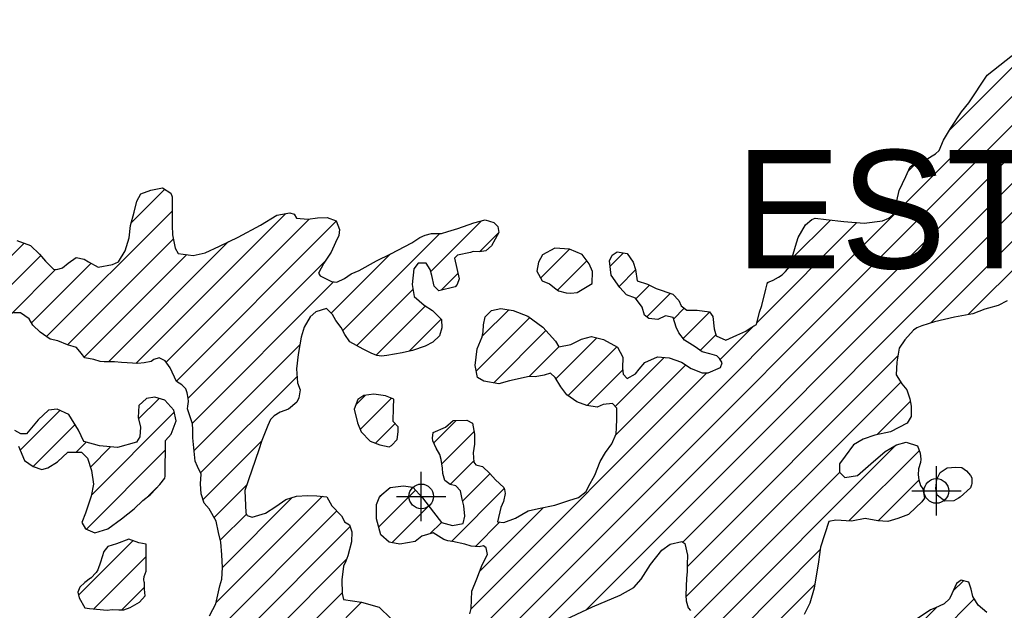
# Model space of a CAD drawing. Extents: x 164148 to 384280, y 737816 to 848299.
# Tile 13 of 41: x 243019 to 253013, y 773580 to 779570. Entities that reach past the tile are written whole.
import ezdxf
from ezdxf.enums import TextEntityAlignment as Align

# ---------------------------------------------------------------- set-up
doc = ezdxf.new("R2010")
doc.units = 0
doc.header["$LTSCALE"] = 1200
doc.header["$PDMODE"] = 34
doc.header["$PDSIZE"] = 250
doc.layers.get('0').update_dxf_attribs({"linetype": 'CONTINUOUS'})
for name, color, linetype in [('SEC', 2, 'CONTINUOUS'), ('TEXT', 7, 'CONTINUOUS'), ('WETDBA', 11, 'CONTINUOUS'), ('WETFILL', 12, 'CONTINUOUS')]:
    doc.layers.add(name, color=color, linetype=linetype)

# ---------------------------------------------------------------- blocks, each defined once
blk = doc.blocks.new('*X')
at = {"color": 0}
for p, q in [((248216.2, 773327.5), (258043, 783154.3)), ((248767.8, 773584.6), (258060.4, 782877.1)), ((249750, 774272.2), (258077.7, 782600)), ((252266.7, 776494.4), (257157.6, 781385.3)), ((252646.1, 776579.3), (256230.7, 780164)), ((243771, 769176.8), (253962.9, 779368.7)), ((252456, 778450.9), (253427.8, 779422.6)), ((243703.1, 769403.4), (253633.3, 779333.6)), ((252034.9, 778029.7), (252129.8, 778124.6)), ((244151, 777508.5), (244492.2, 777849.8)), ((243292.8, 776355.8), (244566.1, 777629.2)), ((244198.2, 776083.2), (245720.2, 777605.2)), ((244505.7, 776096.2), (245957.1, 777547.6)), ((244609.4, 775905.4), (246231, 777527)), ((247192, 777015.4), (247708, 777531.4)), ((250501.6, 776496.4), (251517.5, 777512.3)), ((250854.7, 777144), (251248.7, 777538)), ((243504.4, 776272.9), (244578.6, 777347.2)), ((246299.2, 776417.1), (247284.4, 777402.4)), ((247688.8, 777217.8), (247881.6, 777410.6)), ((242127.8, 776368.9), (243062.8, 777303.8)), ((243920.8, 776100.3), (245139.4, 777319)), ((248304.9, 776950.3), (248598.3, 777243.7)), ((242194.4, 776141), (243232.2, 777178.8)), ((243674.1, 776148.2), (244713.9, 777187.9)), ((246180.5, 776592.9), (246783.7, 777196.2)), ((249012.8, 777069.2), (249149.3, 777205.7)), ((243138.6, 776496.2), (243743.8, 777101.4)), ((244730.1, 775731.6), (246116.2, 777117.7)), ((248477.3, 776828.2), (248774.3, 777125.2)), ((242924.5, 776576.6), (243384, 777036.1)), ((247298.4, 776827.3), (247467.5, 776996.5)), ((249102.2, 776864.1), (249271, 777032.9)), ((244771.5, 775478.5), (246204.5, 776911.5)), ((249273.1, 776740.4), (249410.5, 776877.9)), ((250605.9, 776895.2), (250619.6, 776908.9)), ((246440.9, 776264.3), (247009.9, 776833.4)), ((249383.8, 776556.7), (249621.9, 776794.8)), ((246638.2, 776167.1), (247137.9, 776666.8)), ((249655.8, 776534.2), (249765.2, 776643.5)), ((247653.4, 776004.3), (248197.5, 776548.4)), ((247713.8, 776359.2), (247982.3, 776627.7)), ((249753.3, 776337.1), (250022.6, 776606.5)), ((246973.3, 776207.7), (247297.8, 776532.2)), ((250129.1, 776123.9), (250470.1, 776465)), ((247830.2, 775886.6), (248360.4, 776416.8)), ((248461.4, 775928.7), (248875.5, 776342.9)), ((249925.8, 776215.1), (250086.1, 776375.4)), ((244789.1, 775201.6), (245864.6, 776277.1)), ((248188.7, 775950.6), (248491.6, 776253.5)), ((248583.8, 775756.6), (249078.9, 776251.8)), ((249064.2, 775648), (249561.8, 776145.6)), ((249794, 774021.8), (251933.3, 776161.1)), ((249068.3, 775357.6), (249779, 776068.4)), ((244855.8, 774973.7), (245834.2, 775952.2)), ((247601.4, 773596.2), (249992.5, 775987.3)), ((248778.9, 775657.3), (249139.8, 776018.1)), ((249782.1, 773715.3), (251961.3, 775894.6)), ((246430.7, 775665.2), (246524.9, 775759.3)), ((244225.5, 775521.5), (244433.4, 775729.4)), ((246473.8, 775413.7), (246791.9, 775731.8)), ((251724.2, 775363), (252058.8, 775697.6)), ((243023.7, 775203.3), (243428, 775607.5)), ((243746.3, 774747.8), (244587.6, 775589)), ((243154.5, 775039.5), (243581, 775466)), ((246629.5, 775274.9), (246829.2, 775474.6)), ((247221.1, 775277.5), (247449, 775505.4)), ((247304.2, 775066.1), (247630.7, 775392.6)), ((243593.3, 775183.8), (243693.8, 775284.3)), ((244880.2, 774703.6), (245475.2, 775298.7)), ((248658.3, 772002.5), (251904.1, 775248.3)), ((243695.6, 774402.6), (244496.6, 775203.6)), ((243736.4, 775032.4), (243942.2, 775238.2)), ((251436.4, 774486.1), (252149.1, 775198.9)), ((247389, 774856.4), (247627.8, 775095.2)), ((247514.1, 774687), (247793.3, 774966.1)), ((249866.1, 773504.9), (251340.2, 774979)), ((244992.6, 774521.5), (245326.4, 774855.3)), ((251731.4, 774486.6), (252146.4, 774901.6)), ((244327.5, 774739.9), (244411.6, 774824)), ((246663.6, 774425.5), (247037.4, 774799.3)), ((246671.1, 774727.5), (246720.1, 774776.5)), ((247401.1, 774279.5), (247936.4, 774814.7)), ((245013.8, 773659.2), (246090.9, 774736.3)), ((245075.9, 774015.8), (245782.4, 774722.3)), ((244279.9, 772630.8), (246236.3, 774587.2)), ((245055.5, 774289.9), (245321.5, 774555.9)), ((246797.4, 774264.8), (247171.3, 774638.7)), ((247688.3, 773977.6), (248331.8, 774621.1)), ((247183.4, 774356.2), (247298.8, 774471.6)), ((247644.3, 774228.1), (247892.4, 774476.2)), ((244467.2, 772523.6), (246372.5, 774428.9)), ((243616.6, 773734.6), (244168.3, 774286.2)), ((248460.8, 771510.5), (251142.3, 774192)), ((243771.2, 773594.6), (244303, 774126.4)), ((244635.7, 772397.6), (246337.1, 774099)), ((252491.9, 773774.5), (252598, 773880.6)), ((244056.5, 773585.5), (244286.4, 773815.4)), ((244749.5, 772216.9), (246290.6, 773757.9)), ((248245.3, 771000.5), (251088.3, 773843.5)), ((244783.4, 771956.2), (246488.5, 773661.3)), ((251801.2, 772789.4), (252708.6, 773696.7)), ((251974.2, 773256.9), (252329.1, 773611.7))]:
    blk.add_line(p, q, dxfattribs=at)

msp = doc.modelspace()

# ---------------------------------------------------------------- linework, layer by layer
at = {"layer": 'SEC', "color": 0}
for p in [(247095.1, 774735.4), (252323.6, 774790.8)]:
    msp.add_point(p, dxfattribs=at)
at = {"layer": 'WETDBA', "color": 0}
for points in [[(247587.8, 773543.4), (247601.8, 773597.8), (247607.7, 773774.2), (247658.1, 773898.2), (247712.7, 774041.7), (247767.2, 774146.9), (247753.4, 774213.8), (247726.3, 774232.7), (247683, 774224.4), (247602.2, 774232.2), (247538.7, 774249.8), (247411.9, 774277.9), (247364.5, 774284.9), (247325.5, 774296.8), (247216.2, 774366), (247102.5, 774332.1), (247033.3, 774276.4), (246876.4, 774250.9), (246768.4, 774269.9), (246686.3, 774344.6), (246640.5, 774507.8), (246642.2, 774654.9), (246675.8, 774739.2), (246778.4, 774825.5), (246913.7, 774841.3), (247010.6, 774829.3), (247108.7, 774719.7), (247219.3, 774576.6), (247300.7, 774469.1), (247412.2, 774441), (247518.9, 774460.3), (247536.4, 774533.5), (247526.8, 774638.1), (247508.8, 774707.1), (247492.9, 774792.2), (247444.9, 774843.2), (247388.5, 774856.5), (247332.8, 774895), (247314.8, 774967.5), (247312.1, 775021.9), (247296.2, 775111.2), (247283.7, 775160), (247245.5, 775225.6), (247211.4, 775298.1), (247208.7, 775327.4), (247216.5, 775382.5), (247342.7, 775437.4), (247418.1, 775504.9), (247559, 775507.4), (247615.4, 775478.7), (247635.4, 775365.8), (247633.9, 775266.8), (247621.9, 775178.9), (247628.7, 775082.7), (247650.3, 775056.2), (247715.8, 775038), (247791.6, 774968.1), (247847.3, 774901.8), (247932.9, 774827), (247939.2, 774804.7), (247948.2, 774765), (247930.6, 774684.1), (247903.3, 774624.2), (247868.2, 774478.6), (247934.4, 774472.2), (248050.2, 774514.5), (248178.6, 774587.5), (248285.3, 774611.7), (248449.9, 774644.9), (248592.2, 774694.2), (248692, 774722.6), (248768.1, 774783.8), (248793.2, 774835.4), (248855.5, 774951), (248910.1, 775088.9), (248966, 775179.5), (249028.2, 775270), (249074.4, 775371), (249078, 775430.3), (249081.6, 775523), (249081.8, 775629), (249035.9, 775678.5), (248941, 775666.1), (248880.3, 775639.1), (248774.4, 775658.1), (248673.4, 775695.9), (248572.4, 775764.4), (248513.3, 775848.1), (248453.5, 775941), (248406.1, 775986.3), (248341.3, 775964.1), (248252.7, 775949.7), (248191.4, 775951.2), (247991.2, 775907.6), (247881, 775877.8), (247731.8, 775903.8), (247666.4, 775942.3), (247641.5, 776061.5), (247662.7, 776230.9), (247712.4, 776353.5), (247725, 776403.7), (247725.8, 776476.2), (247742.7, 776555), (247808.3, 776621.8), (247901.1, 776640.4), (248026.6, 776620.7), (248177, 776563.3), (248328.1, 776452.9), (248456.9, 776309.1), (248490.3, 776253.2), (248613.7, 776274.6), (248723.2, 776328.8), (248823, 776355.8), (248944.9, 776325.7), (249085.6, 776248), (249140.5, 776146.9), (249137.6, 776037.4), (249144.4, 775976.7), (249184.1, 775930.7), (249268.5, 775979.3), (249307.7, 776024.6), (249364.2, 776094.9), (249493.3, 776152.5), (249612.5, 776140.5), (249735.1, 776095.7), (249834, 776034.2), (249946.2, 775987.9), (250006.2, 775987.2), (250132.4, 776042), (250149.9, 776091.5), (250122.1, 776134.8), (250095, 776159.9), (250025.3, 776180.9), (249945.2, 776201.3), (249874.8, 776251.6), (249766.9, 776318.7), (249710.5, 776394.8), (249683.4, 776452), (249650.8, 776549), (249574.9, 776567.2), (249496.7, 776529.7), (249404.7, 776541), (249360.9, 776573.9), (249338.7, 776655.5), (249269.1, 776745.5), (249179.2, 776779.8), (249109.7, 776853.1), (249023.4, 776979.5), (249006.2, 777125.2), (249032.1, 777181.6), (249084.5, 777215.7), (249184.8, 777200.2), (249246.7, 777111.6), (249270.3, 777037.6), (249288.2, 776920.5), (249390.7, 776887.5), (249478.4, 776844.9), (249647.1, 776786), (249708.3, 776723.2), (249731.9, 776666.7), (249791.1, 776625.4), (249894.3, 776623.2), (250021.8, 776607.6), (250054.5, 776560.8), (250068.3, 776433.2), (250089.7, 776363.5), (250188, 776320.8), (250299.6, 776372.2), (250389.6, 776411.8), (250442, 776450), (250497.1, 776479.2), (250529.4, 776602.6), (250551.8, 776672.3), (250591.8, 776838.1), (250608, 776903.6), (250665.9, 776930), (250719.6, 776959.2), (250759.4, 776981.4), (250790.8, 777016.3), (250831.3, 777063.6), (250892.3, 777273.3), (250920.4, 777359.7), (250995.2, 777490.7), (251058.7, 777542.2), (251093.6, 777558.1), (251203.7, 777542.6), (251383.6, 777524.2), (251591.3, 777505.7), (251776.8, 777529.8), (251840.9, 777555.5), (251880.7, 777592.4), (251917.8, 777655.8), (251920.7, 777733.1), (251946.7, 777837.7), (252013.9, 777980.5), (252055.9, 778078.7), (252115.9, 778120.4), (252218.4, 778150.9), (252316.1, 778208), (252351, 778242.1), (252396.5, 778347.3), (252465.7, 778467.7), (252577.6, 778634.2), (252651.6, 778725.4), (252838.9, 779008.8), (253336.8, 779400.2)], [(242989.3, 777331.9), (243128.6, 777278.7), (243219.8, 777193.5), (243279.7, 777122.3), (243362.5, 777038.5), (243394.6, 777034.9), (243455.2, 777052.9), (243510.4, 777101), (243591.4, 777158), (243675, 777139.7), (243718.9, 777115.3), (243817.1, 777060.7), (243960.7, 777087), (244022.8, 777113.3), (244088.6, 777226.9), (244129.9, 777359.3), (244143.4, 777481.3), (244181.2, 777617.1), (244206.5, 777729.3), (244249.9, 777803.9), (244349.6, 777842.7), (244468.9, 777864.8), (244553.2, 777810.3), (244567.7, 777772.7), (244566.1, 777633.2), (244566.5, 777481.9), (244571.3, 777387.1), (244596.1, 777252.5), (244628.1, 777200.2), (244780.8, 777178.3), (244901.4, 777206), (245047.9, 777274.8), (245234.9, 777365.1), (245463.1, 777485.3), (245629.2, 777588.9), (245760.3, 777612.4), (245805.6, 777597.7), (245827.9, 777556.5), (245944.3, 777545.9), (246042.6, 777558.9), (246141.6, 777562.3), (246230.1, 777529.3), (246264.1, 777440.7), (246257.7, 777381.5), (246224.8, 777309.7), (246181.4, 777212.2), (246104.6, 777100.8), (246052.8, 776999.8), (246067.4, 776971.2), (246182.3, 776914.5), (246239.5, 776906.8), (246316.2, 776945), (246382.6, 776993), (246466.3, 777027.7), (246640.7, 777125.7), (246784.5, 777196.6), (246999.4, 777308.4), (247081.7, 777362.7), (247135.5, 777384.9), (247199.6, 777400.1), (247300, 777402.8), (247363.5, 777422.2), (247466.7, 777452.7), (247627.9, 777509.6), (247742.3, 777540.8), (247832.8, 777513.4), (247873.9, 777472.2), (247882.2, 777411.5), (247809.4, 777277.8), (247749.4, 777226.3), (247685.9, 777217.4), (247621.1, 777217.5), (247594.6, 777209.1), (247464.2, 777181.5), (247433.5, 777150.9), (247479.8, 776940.9), (247458.1, 776885.9), (247440.6, 776860.1), (247272.6, 776821.4), (247225.9, 776868.2), (247203.8, 776974.2), (247185.8, 777036.9), (247144.7, 777100.4), (247065.3, 777099.9), (247018.5, 777042.1), (247001.5, 776884.6), (247021.5, 776763.9), (247124.5, 776675.2), (247209.5, 776622.1), (247302, 776527.8), (247304.7, 776446.2), (247280.2, 776362.6), (247213.8, 776300.7), (247134.3, 776259), (247004.5, 776213.9), (246899.9, 776193.1), (246747.2, 776163.4), (246691.4, 776157.9), (246643.3, 776165), (246586.2, 776188.8), (246506.1, 776228.7), (246437.1, 776266.4), (246369.5, 776302.8), (246320.9, 776378.2), (246281.2, 776449.3), (246228.4, 776517.8), (246192.9, 776579.9), (246133.1, 776642.7), (246026.4, 776608), (245967.7, 776555.1), (245905.5, 776452.1), (245877.4, 776351.7), (245847.2, 776175.4), (245830.2, 776029), (245837.6, 775888.2), (245864.7, 775814.9), (245852, 775733.4), (245831.7, 775691.6), (245747.2, 775620.6), (245663.5, 775590.8), (245600.7, 775553.2), (245565.8, 775514.2), (245539.2, 775454.3), (245476.9, 775303.8), (245446.8, 775209.1), (245305.9, 774795.2), (245313.9, 774570), (245328.5, 774542.8), (245378, 774523.2), (245515.4, 774566.9), (245617.3, 774632.2), (245721.3, 774702.5), (245828, 774737.2), (245938.9, 774743.2), (246036.5, 774741), (246136.2, 774732.5), (246186.2, 774639.6), (246284.3, 774537), (246312.1, 774487.5), (246317, 774477), (246366.4, 774446.2), (246391.4, 774374.4), (246388.5, 774275.4), (246349.2, 774133.2), (246330.3, 774079.6), (246304.4, 774026.6), (246288.1, 773890.7), (246290.7, 773751.3), (246305.9, 773691.3), (246487.1, 773661.7), (246667.6, 773613.3), (246785.9, 773496)], [(253043.7, 776718.8), (252952.3, 776670), (252851.9, 776645.6), (252814.6, 776635.1), (252693.2, 776588.5), (252508.8, 776552.6), (252303.9, 776506.4), (252175.9, 776465.3), (252124.6, 776444.7), (252091.4, 776422.5), (252004.1, 776323.3), (251946.1, 776238.4), (251922.9, 776097.6), (251914.3, 775967.9), (251973.4, 775875.8), (252024.2, 775817.1), (252052.6, 775725.1), (252069.2, 775651.8), (252066.9, 775545.9), (252028.5, 775479.7), (251856.8, 775390.1), (251697.8, 775357.6), (251581.3, 775314.5), (251481.5, 775256.8), (251397, 775144.7), (251339.7, 775066), (251339.5, 774979.6), (251394.5, 774927.9), (251523.5, 774945.8), (251659, 775066.2), (251802.8, 775192.2), (251919.4, 775256.8), (252017.7, 775283.8), (252132, 775248.8), (252157.7, 775174.1), (252165.9, 775114.2), (252162.4, 775080.7), (252142.7, 775013.8), (252138.5, 774955.3), (252146, 774903), (252162.7, 774845.8), (252186.3, 774812.9), (252204.3, 774716), (252175, 774681.9), (252115.6, 774622), (252039.5, 774553.2), (251932.1, 774510.1), (251832.3, 774479.6), (251729.1, 774486.7), (251601.6, 774511.4), (251462.8, 774484.4), (251304.6, 774494.4), (251232, 774482), (251145.9, 774220.7), (251127.5, 774072.2), (251081.7, 773805.3), (251039.6, 773652.7), (250982.3, 773536.4)], [(244944.8, 773522.8), (244979.7, 773588.9), (245011.2, 773647.4), (245051.2, 773830), (245069.5, 773895.5), (245075.9, 774014.1), (245071.3, 774142.3), (245059.6, 774272), (245037.5, 774368.3), (245014, 774482.7), (244943.8, 774610.4), (244893, 774667.6), (244859.7, 774761.1), (244852.9, 774863.6), (244862.1, 774961.2), (244823.9, 775037.2), (244799.6, 775094.4), (244783.1, 775262.5), (244776.3, 775330.8), (244776.4, 775413.8), (244773.7, 775472.3), (244738.3, 775571.4), (244722.4, 775623), (244726.6, 775651.6), (244733, 775696.9), (244730.2, 775731.1), (244718.5, 775784.8), (244703.9, 775825.2), (244666.3, 775866.4), (244612, 775900), (244546, 776038.8), (244495.9, 776110), (244433.9, 776140.1), (244380.2, 776124.2), (244353, 776103.3), (244282.6, 776089.5), (244217, 776081.9), (244110.4, 776089.1), (244053.9, 776094.7), (243980, 776099), (243877.5, 776101.3), (243834.3, 776104.2), (243772.3, 776123.1), (243678.9, 776142.1), (243642.7, 776188.1), (243594, 776244), (243504.8, 776272.7), (243404.5, 776313.3), (243328.5, 776331.6), (243225.5, 776401.5), (243152.4, 776473.4), (243113.5, 776537.6), (243027.1, 776598.4), (242956.7, 776597.8)], [(243005.3, 775245.9), (243069.2, 775098), (243154.9, 775039.3), (243244.1, 775009.9), (243303.3, 775025.8), (243403.1, 775086.3), (243507.9, 775183), (243645.9, 775184.2), (243706.5, 775122.1), (243747.4, 774999.3), (243767.4, 774858.4), (243744.2, 774736.5), (243688.1, 774564.4), (243650.3, 774472.4), (243688.5, 774405.4), (243782.6, 774367.6), (243914.4, 774407.1), (244051.9, 774509.4), (244182.5, 774610.2), (244267.7, 774694.5), (244347.2, 774755), (244399.6, 774811.4), (244442.2, 774856.6), (244491.8, 774920), (244494.7, 774939.5), (244497.4, 775301.3), (244558.1, 775366), (244607.8, 775503.3), (244582.9, 775608.6), (244493.2, 775711.2), (244389.3, 775742.8), (244305.7, 775728.3), (244226.8, 775656.6), (244221.7, 775536.7), (244246.6, 775436.3), (244238.8, 775338), (244204.5, 775284.4), (244011.3, 775231.7), (243829.4, 775248.7), (243669.1, 775290.8), (243617, 775407.4), (243519, 775567.2), (243400.5, 775619.7), (243309.9, 775611.4), (243206.6, 775512.6), (243087.1, 775369.2), (243032, 775370), (242968.6, 775405)], [(248507.9, 773463.8), (248832.3, 773614.6), (249112.8, 773735.4), (249252.4, 773813.2), (249327.8, 773896.8), (249422.2, 774045.1), (249538.1, 774188.5), (249620.5, 774252.5), (249740.5, 774278.8), (249771.8, 774257.2), (249796.7, 774139.3), (249794.4, 774043.8), (249792.9, 773969.2), (249788.6, 773905.8), (249780.7, 773732.2), (249785.5, 773675), (249803.5, 773606.7), (249829.2, 773578.7)], [(252834.7, 773558.4), (252748.4, 773631), (252693.4, 773721.7), (252675.4, 773795.7), (252651.9, 773866.8), (252575.2, 773886.5), (252527, 773852.4), (252480.1, 773748.6), (252455.7, 773696.3), (252401.9, 773645.5), (252309.1, 773602.5), (252264.4, 773584.4), (252108.1, 773479.4)]]:
    msp.add_lwpolyline(points, dxfattribs=at)
for points in [[(248828.1, 776895.4), (248833.8, 777016.7), (248797.7, 777092.8), (248727.5, 777189.8), (248598.6, 777243.7), (248451.5, 777252.3), (248325.9, 777184.9), (248283.9, 777110.4), (248267.7, 777019.1), (248320.6, 776921.4), (248397.9, 776892.7), (248462, 776839.6), (248489.1, 776819.3), (248564.4, 776799), (248613.2, 776798.2), (248677.3, 776802.3)], [(246809.5, 775495.4), (246813.2, 775638.3), (246816.2, 775722.7), (246732.5, 775754.2), (246613.4, 775773.9), (246512.9, 775757.4), (246450.8, 775719.1), (246413.7, 775619.5), (246446.9, 775481.4), (246483.7, 775388.6), (246576.3, 775294.3), (246673.9, 775258.6), (246768.6, 775238.9), (246791.7, 775250.7), (246851.7, 775311.3), (246862.3, 775391.5), (246861.7, 775440.3)], [(252563.4, 774728), (252546.6, 774716.8), (252500.6, 774690.4), (252407.8, 774686.4), (252330.5, 774748.6), (252316.7, 774814.8), (252327.3, 774910.3), (252363, 774977.2), (252432.1, 775023.8), (252522.7, 775031.3), (252581.3, 775029.8), (252630.7, 774996.3), (252669.7, 774946), (252683.6, 774923), (252683.5, 774867.9), (252680, 774854), (252670.2, 774823.3)], [(244303.2, 774249.6), (244228.6, 774265.1), (244126.9, 774300.8), (244002, 774254.3), (243912.7, 774227.9), (243872.9, 774177.8), (243839.3, 774067), (243811.2, 773989), (243795.9, 773963.2), (243742.1, 773907.5), (243736.5, 773904.7), (243680.7, 773863), (243628.3, 773815.7), (243610.8, 773763.4), (243622.5, 773705.6), (243679.5, 773605.1), (243726.9, 773597.3), (243798, 773593), (243906.8, 773581), (243958.4, 773588.6), (244026, 773584.3), (244076.9, 773586.3), (244141.1, 773607.1), (244236, 773662), (244291.8, 773728.1), (244287.1, 773793.7), (244285.8, 773839), (244285.8, 773866.2), (244283, 773865.5), (244278.9, 773892), (244282.4, 773923.4), (244291.5, 773949.8), (244302.7, 773976.3)]]:
    msp.add_lwpolyline(points, close=True, dxfattribs=at)

# ---------------------------------------------------------------- block references
msp.add_blockref('*X', (0, 0), dxfattribs=at)
msp.add_blockref('*X', (0, 0), dxfattribs=at)
at = {"layer": 'WETFILL', "color": 0}
msp.add_blockref('*X', (0, 0), dxfattribs=at)
msp.add_blockref('*X', (0, 0), dxfattribs=at)
msp.add_blockref('*X', (0, 0), dxfattribs=at)
msp.add_blockref('*X', (0, 0), dxfattribs=at)
msp.add_blockref('*X', (0, 0), dxfattribs=at)
msp.add_blockref('*X', (0, 0), dxfattribs=at)
msp.add_blockref('*X', (0, 0), dxfattribs=at)
msp.add_blockref('*X', (0, 0), dxfattribs=at)
msp.add_blockref('*X', (0, 0), dxfattribs=at)
msp.add_blockref('*X', (0, 0), dxfattribs=at)
msp.add_blockref('*X', (0, 0), dxfattribs=at)
msp.add_blockref('*X', (0, 0), dxfattribs=at)
msp.add_blockref('*X', (0, 0), dxfattribs=at)
msp.add_blockref('*X', (0, 0), dxfattribs=at)
msp.add_blockref('*X', (0, 0), dxfattribs=at)
msp.add_blockref('*X', (0, 0), dxfattribs=at)
msp.add_blockref('*X', (0, 0), dxfattribs=at)
msp.add_blockref('*X', (0, 0), dxfattribs=at)
msp.add_blockref('*X', (0, 0), dxfattribs=at)
msp.add_blockref('*X', (0, 0), dxfattribs=at)
msp.add_blockref('*X', (0, 0), dxfattribs=at)
msp.add_blockref('*X', (0, 0), dxfattribs=at)
msp.add_blockref('*X', (0, 0), dxfattribs=at)
msp.add_blockref('*X', (0, 0), dxfattribs=at)
msp.add_blockref('*X', (0, 0), dxfattribs=at)
msp.add_blockref('*X', (0, 0), dxfattribs=at)
msp.add_blockref('*X', (0, 0), dxfattribs=at)
msp.add_blockref('*X', (0, 0), dxfattribs=at)
msp.add_blockref('*X', (0, 0), dxfattribs=at)
msp.add_blockref('*X', (0, 0), dxfattribs=at)
msp.add_blockref('*X', (0, 0), dxfattribs=at)
msp.add_blockref('*X', (0, 0), dxfattribs=at)
msp.add_blockref('*X', (0, 0), dxfattribs=at)
msp.add_blockref('*X', (0, 0), dxfattribs=at)
msp.add_blockref('*X', (0, 0), dxfattribs=at)
msp.add_blockref('*X', (0, 0), dxfattribs=at)
msp.add_blockref('*X', (0, 0), dxfattribs=at)
msp.add_blockref('*X', (0, 0), dxfattribs=at)
msp.add_blockref('*X', (0, 0), dxfattribs=at)
msp.add_blockref('*X', (0, 0), dxfattribs=at)
msp.add_blockref('*X', (0, 0), dxfattribs=at)
msp.add_blockref('*X', (0, 0), dxfattribs=at)
msp.add_blockref('*X', (0, 0), dxfattribs=at)
msp.add_blockref('*X', (0, 0), dxfattribs=at)
msp.add_blockref('*X', (0, 0), dxfattribs=at)
msp.add_blockref('*X', (0, 0), dxfattribs=at)
msp.add_blockref('*X', (0, 0), dxfattribs=at)
msp.add_blockref('*X', (0, 0), dxfattribs=at)
msp.add_blockref('*X', (0, 0), dxfattribs=at)
msp.add_blockref('*X', (0, 0), dxfattribs=at)
msp.add_blockref('*X', (0, 0), dxfattribs=at)

# ---------------------------------------------------------------- texts
at = {"layer": 'TEXT', "color": 0}
msp.add_text('ESTERO RIVER', height=1200, dxfattribs=at).set_placement((256256.6, 777047.1), align=Align.CENTER)

doc.saveas('drawing.dxf')
